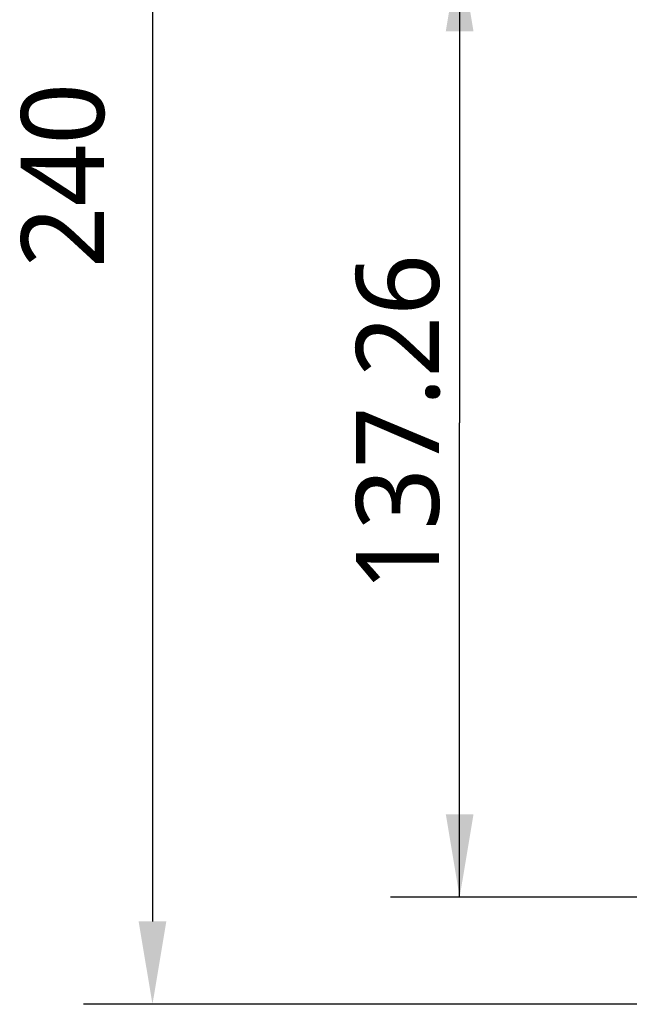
# Model space of a CAD drawing. Header units: millimetres. Extents: x 139 to 470, y 107 to 343.
# Tile 6 of 20: x 224 to 246, y 198 to 234. Entities that reach past the tile are written whole.
import ezdxf
from ezdxf.enums import TextEntityAlignment as Align

# ---------------------------------------------------------------- set-up
doc = ezdxf.new("R2010")
doc.units = ezdxf.units.MM
doc.header["$LTSCALE"] = 32.67
doc.header["$PDMODE"] = 3
doc.header["$PDSIZE"] = 8
doc.layers.get('0').update_dxf_attribs({"linetype": 'CONTINUOUS'})
doc.layers.get('Defpoints').update_dxf_attribs({"linetype": 'CONTINUOUS'})
doc.layers.add('51__DRAFT_DIMS', color=7, linetype='CONTINUOUS')
doc.styles.get("Standard").update_dxf_attribs({"font": 'Roboto-Regular.ttf'})
doc.dimstyles.new('DIMSTYLE_5', dxfattribs={"dimtxt": 3, "dimasz": 3, "dimexe": 2.5, "dimexo": 0.5, "dimgap": 0.75, "dimtad": 1, "dimlfac": 4, "dimdsep": 46, "dimtxsty": 'STANDARD', "dimblk": '_FILLED', "dimblk1": '_FILLED', "dimblk2": '_FILLED', "dimcen": 0.09, "dimclrt": 3, "dimazin": 2, "dimtp": 0.5, "dimtm": 0.5, "dimtfac": 1, "dimtofl": 0, "dimtmove": 0, "dimatfit": 3, "dimldrblk": '_FILLED', "dimfxl": 1, "dimtolj": 1, "dimarcsym": 0})

# ---------------------------------------------------------------- blocks, each defined once
blk = doc.blocks.new('_FILLED')
at = {"color": 0, "linetype": 'ByBlock'}
blk.add_solid([(0, 0), (-1, 0.167), (-1, -0.167)], dxfattribs=at)
blk = doc.blocks.new('*D8')
at = {"layer": '51__DRAFT_DIMS', "color": 0, "lineweight": -2}
for p, q in [((257.653, 257.908), (226.642, 257.908)), ((229.142, 254.908), (229.142, 200.908)), ((253.214, 197.908), (226.642, 197.908))]:
    blk.add_line(p, q, dxfattribs=at)
at = {"layer": 'Defpoints', "color": 0}
for p in [(258.153, 257.908), (229.142, 197.908), (253.714, 197.908)]:
    blk.add_point(p, dxfattribs=at)
at = {"layer": '51__DRAFT_DIMS', "color": 0, "linetype": 'ByBlock', "lineweight": -2, "xscale": 3, "yscale": 3, "zscale": 3}
for p, rotation in [((229.142, 257.908), 90), ((229.142, 197.908), 270)]:
    blk.add_blockref('_FILLED', p, dxfattribs=dict(at, rotation=rotation))
at = {"layer": '51__DRAFT_DIMS', "color": 3, "insert": (224.392, 227.878), "char_height": 3, "attachment_point": 2, "rotation": 90, "line_spacing_factor": 0.9}
blk.add_mtext('\\A1;240', dxfattribs=at)

msp = doc.modelspace()

# ---------------------------------------------------------------- linework, layer by layer
at = {"layer": '51__DRAFT_DIMS', "color": 4}
for p, q in [((240.2538, 236.0951), (240.2538, 218.9371)), ((240.2538, 201.779), (240.2538, 218.9371)), ((270.2781, 201.779), (237.7538, 201.779))]:
    msp.add_line(p, q, dxfattribs=at)

# ---------------------------------------------------------------- block references
at = {"layer": '51__DRAFT_DIMS', "color": 4, "xscale": 3, "yscale": 3, "zscale": 3}
for p, rotation in [((240.2538, 236.0951), 90), ((240.2538, 201.779), 270)]:
    msp.add_blockref('_FILLED', p, dxfattribs=dict(at, rotation=rotation))

# ---------------------------------------------------------------- texts
at = {"layer": '51__DRAFT_DIMS', "color": 3}
msp.add_text('137.26', height=3, rotation=90, dxfattribs=at).set_placement((239.5038, 218.9371), align=Align.CENTER)

# ---------------------------------------------------------------- dimensions: what is measured, and where the dimension line sits
at = {"layer": '51__DRAFT_DIMS', "color": 4}
dim = msp.add_linear_dim(base=(229.1416, 197.9076), p1=(258.1531, 257.9076), p2=(253.7138, 197.9076), angle=270, dimstyle='DIMSTYLE_5', dxfattribs=at)
dim.commit()
dim.dimension.update_dxf_attribs({"geometry": '*D8', "text_midpoint": (229.1416, 227.8783), "dimtype": 160})

doc.saveas('drawing.dxf')
